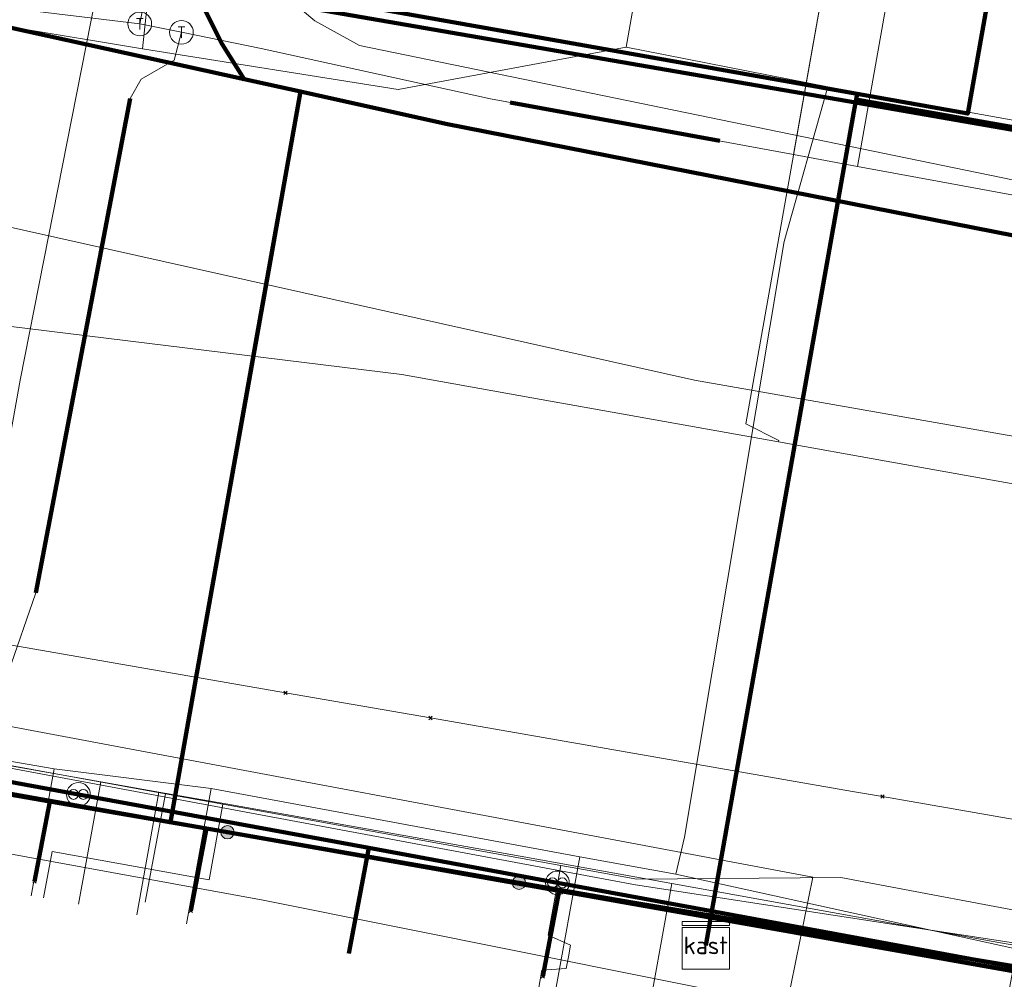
# Model space of a CAD drawing. Extents: x 152558 to 154479, y 462974 to 463683.
# Tile 229 of 256: x 153652 to 153669, y 463240 to 463256. Entities that reach past the tile are written whole.
import ezdxf
from ezdxf.enums import TextEntityAlignment as Align
from ezdxf.lldxf.tags import DXFTag

# ---------------------------------------------------------------- set-up
doc = ezdxf.new("R2010")
doc.units = 0
doc.header["$LTSCALE"] = 0.2
doc.layers.get('0').update_dxf_attribs({"linetype": 'CONTINUOUS'})
for name, color, linetype, lineweight in [('B-RO-KL-DATA_COAXIAAL_17_ZIGGO BV-G', 90, 'KL-DATA-N', 18), ('B-RO-KL-DATA_COAXIAAL_7_ZIGGO BV-G', 90, 'KL-DATA-N', 18), ('B-RO-KL-DATA_DUCT_ZIGGO BV-G', 90, 'CONTINUOUS', 100), ('B-RO-KL-DATA_HULPSTUK_KPN BV-S', 90, 'CONTINUOUS', 25), ('B-RO-KL-DATA_HULPSTUK_ZIGGO BV-S', 90, 'CONTINUOUS', 25), ('B-RO-KL-DATA_KABELBED_KPN BV-G', 90, 'CONTINUOUS', 100), ('B-RO-KL-DATA_KABELBED_ZIGGO BV-G', 90, 'CONTINUOUS', 100), ('B-RO-KL-DATA_MANTELBUIS_ASBESTCEMENT_1_KPN BV-G', 90, 'CONTINUOUS', 100), ('B-RO-KL-DATA_MANTELBUIS_HPE_1.1_KPN BV-G', 90, 'CONTINUOUS', 100), ('B-RO-KL-DATA_REGGEFIBER OPERATOR BV-G', 90, 'KL-DATA-N', 18), ('B-RO-KL-ET_LS_400 V_STEDIN NETBEHEER BV-G', 190, 'KL-LS-N', 18), ('B-RO-KL-ET_MS_10 KV_STEDIN NETBEHEER BV-G', 130, 'KL-MS-N', 18), ('B-RO-KL-GAS_HD_STAAL_114_8 BAR_STEDIN NETBEHEER BV-G', 30, 'KL-GAS-HD-N', 18), ('B-RO-KL-GAS_LD_ASBESTCEMENT_180_0.1 BAR_STEDIN NETBEHEER BV-G', 50, 'KL-GAS-LD-N', 18), ('B-RO-KL-GAS_LD_HULPSTUK_STEDIN NETBEHEER BV-S', 50, 'CONTINUOUS', 25), ('B-RO-KL-GAS_LD_KOPER_22_0.1 BAR_STEDIN NETBEHEER BV-G', 50, 'KL-GAS-LD-N', 18), ('B-RO-KL-GAS_LD_MANTELBUIS_ASBESTCEMENT_180_STEDIN NETBEHEER BV-G', 50, 'CONTINUOUS', 100), ('B-RO-KL-GAS_LD_MANTELBUIS_ASBESTCEMENT_STEDIN NETBEHEER BV-G', 50, 'CONTINUOUS', 100), ('B-RO-KL-GAS_LD_PE_32_0.1 BAR_STEDIN NETBEHEER BV-G', 50, 'KL-GAS-LD-N', 18), ('B-RO-KL-GAS_LD_PVC_110_0.1 BAR_STEDIN NETBEHEER BV-G', 50, 'KL-GAS-LD-N', 18), ('B-RO-KL-GAS_LD_PVC_200_0.1 BAR_STEDIN NETBEHEER BV-G', 50, 'KL-GAS-LD-N', 18), ('B-RO-KL-WATER_100_VITENS-G', 170, 'KL-WATER-N', 18), ('B-RO-KL-WATER_HULPSTUK_VITENS-S', 170, 'CONTINUOUS', 25), ('B-RO-OG-INFO_KPN BV-G', 7, 'CONTINUOUS', 18)]:
    doc.layers.add(name, color=color, linetype=linetype, lineweight=lineweight)
doc.styles.add('NLCS-ISO', font='NLCS-ISO.ttf')
tags = doc.linetypes.add('KL-DATA-N', pattern='A,4,-1,[101,NLCS.SHX,S=0.5,R=0,X=0,Y=0],-1,4,-1,["D",Standard,S=1,R=0,X=-0.25,Y=-0.5],-1.5', length=12.5).pattern_tags.tags
tags[18] = DXFTag(74, 10)
tags = doc.linetypes.add('KL-GAS-HD-N', pattern='A,4,-1,[69,NLCS.SHX,S=0.5,R=0,X=0,Y=0],-1,4,-1,["H",Standard,S=1,R=0,X=0,Y=-0.5],-2', length=13).pattern_tags.tags
tags[18] = DXFTag(74, 10)
tags = doc.linetypes.add('KL-GAS-LD-N', pattern='A,4,-1,[69,NLCS.SHX,S=0.5,R=0,X=0,Y=0],-1,4,-1,["L",Standard,S=1,R=0,X=0.25,Y=-0.5],-2', length=13).pattern_tags.tags
tags[18] = DXFTag(74, 10)
tags = doc.linetypes.add('KL-LS-N', pattern='A,4,-1,[103,NLCS.SHX,S=0.75,R=0,X=0,Y=0],-1,4,-1,["L",Standard,S=1,R=0,X=0,Y=-0.5],-2', length=13).pattern_tags.tags
tags[18] = DXFTag(74, 10)
tags = doc.linetypes.add('KL-MS-N', pattern='A,4,-1,[103,NLCS.SHX,S=0.75,R=0,X=0,Y=0],-1,4,-1,["M",Standard,S=1,R=0,X=0,Y=-0.5],-2', length=13).pattern_tags.tags
tags[18] = DXFTag(74, 10)
doc.linetypes.add('KL-WATER-N', pattern='A,7,-0.5,[168,NLCS.SHX,S=0.75,R=0,X=0.75,Y=0],-2', length=9.5)

# ---------------------------------------------------------------- blocks, each defined once
blk = doc.blocks.new('SKL-WTB_HULP_T STUK-SO')
at = {"color": 0, "linetype": 'ByBlock', "lineweight": 18}
blk.add_circle((0, 0), 1, dxfattribs=at)
at = {"color": 0, "linetype": 'ByBlock', "lineweight": -2, "style": 'NLCS-ISO'}
blk.add_text('T', height=1, dxfattribs=at).set_placement((0, 0), align=Align.MIDDLE_CENTER)
at = {"color": 0, "linetype": 'ByBlock', "lineweight": 18, "style": 'NLCS-ISO', "flags": 1}
for tag, p in [('TYPE', (1.5, 0)), ('LABEL', (1.5, -1.5)), ('OMSCHRIJVING', (1.5, -3))]:
    blk.add_attdef(tag, p, '', height=1, dxfattribs=at)
blk = doc.blocks.new('SKL-WTB_HULP_OVERLENGTE-SO')
at = {"color": 0, "linetype": 'ByBlock', "lineweight": 18}
for centre, radius in [((0, 0), 1), ((-0.417, 0), 0.417), ((0.417, 0), 0.417)]:
    blk.add_circle(centre, radius, dxfattribs=at)
at = {"color": 0, "linetype": 'ByBlock', "lineweight": 18, "style": 'NLCS-ISO', "flags": 1}
for tag, p in [('TYPE', (1.5, 0)), ('LABEL', (1.5, -1.5)), ('OMSCHRIJVING', (1.5, -3))]:
    blk.add_attdef(tag, p, '', height=1, dxfattribs=at)
blk = doc.blocks.new('SKL-WTB_HULP_KAST-SO')
at = {"color": 0, "linetype": 'ByBlock', "lineweight": 18}
for points in [[(-2, 2), (2, 2), (2, 1.68), (-2, 1.68)], [(-2, 1.52), (2, 1.52), (2, -2), (-2, -2)]]:
    blk.add_lwpolyline(points, close=True, dxfattribs=at)
at = {"color": 0, "linetype": 'ByBlock', "lineweight": 18, "style": 'NLCS-ISO'}
blk.add_text('kast', height=1.5, dxfattribs=at).set_placement((0, 0), align=Align.MIDDLE_CENTER)
at = {"color": 0, "linetype": 'ByBlock', "lineweight": 18, "style": 'NLCS-ISO', "flags": 1}
for tag, p in [('TYPE', (2.5, 0)), ('LABEL', (2.5, -1.5)), ('OMSCHRIJVING', (2.5, -3))]:
    blk.add_attdef(tag, p, '', height=1, dxfattribs=at)
blk = doc.blocks.new('SKL-WTB_HULP_OVERIG-SO')
at = {"color": 0, "linetype": 'ByBlock', "lineweight": 18}
for points in [[(-0.141, 0.141), (0.141, -0.141)], [(0.141, 0.141), (-0.141, -0.141)]]:
    blk.add_lwpolyline(points, dxfattribs=at)
at = {"color": 0, "linetype": 'ByBlock', "lineweight": 18, "style": 'NLCS-ISO', "flags": 1}
for tag, p in [('TYPE', (1.5, 0)), ('LABEL', (1.5, -1.5)), ('OMSCHRIJVING', (1.5, -3))]:
    blk.add_attdef(tag, p, '', height=1, dxfattribs=at)
blk = doc.blocks.new('SKL-WTB_HULP_MOF-SO')
at = {"linetype": 'ByBlock', "lineweight": 18}
h = blk.add_hatch(color=0, dxfattribs=at)
h.dxf.hatch_style = 1
h.paths.add_polyline_path([(-0.5625, 0, 1), (0.5625, 0, 1)])
at = {"color": 0, "linetype": 'ByBlock', "lineweight": 18}
blk.add_circle((0, 0), 0.5625, dxfattribs=at)
at = {"color": 0, "linetype": 'ByBlock', "lineweight": 18, "style": 'NLCS-ISO', "flags": 1}
for tag, p in [('TYPE', (1.5, 0)), ('LABEL', (1.5, -1.5)), ('OMSCHRIJVING', (1.5, -3))]:
    blk.add_attdef(tag, p, '', height=1, dxfattribs=at)

msp = doc.modelspace()

# ---------------------------------------------------------------- linework, layer by layer
at = {"layer": 'B-RO-KL-DATA_COAXIAAL_17_ZIGGO BV-G', "flags": 128}
for points in [[(153692.318, 463217.369), (153691.727, 463217.476), (153692.485, 463222.255), (153692.831, 463224.434), (153693.319, 463227.507), (153694.569, 463235.388), (153685.267, 463237.104), (153681.377, 463237.822), (153677.139, 463238.604), (153669.119, 463240.084), (153664.023, 463241.024), (153665.618, 463250), (153666.451, 463254.687), (153666.46, 463254.737), (153666.477, 463254.834), (153656.183, 463256.668), (153655.273, 463258.673), (153655.087, 463259.082), (153655.035, 463259.539), (153654.989, 463259.299), (153648.522, 463260.451), (153648.473, 463260.46), (153648.549, 463260.86), (153650.586, 463271.63), (153653.557, 463287.342), (153655.699, 463298.663), (153656.421, 463302.482), (153657.314, 463307.202), (153658.077, 463311.236), (153658.276, 463312.29), (153658.741, 463314.697), (153660.174, 463322.112), (153660.649, 463324.57), (153660.93, 463326.026), (153661.09, 463327.455), (153661.157, 463328.891), (153661.133, 463330.328), (153661.017, 463331.761), (153660.81, 463333.184), (153660.267, 463335.639), (153659.382, 463339.634), (153659.28, 463340.091), (153659.056, 463341.127), (153658.299, 463346.142), (153658.294, 463346.159), (153658.044, 463347.823), (153657.911, 463349.502), (153657.897, 463351.185), (153658, 463352.865), (153658.22, 463354.534), (153658.217, 463354.539), (153658.352, 463355.327), (153658.697, 463357.334), (153659.531, 463362.19), (153659.938, 463364.556), (153659.987, 463364.843), (153660.043, 463365.65), (153659.965, 463366.457), (153659.756, 463367.24), (153659.42, 463367.978), (153658.967, 463368.65), (153660.641, 463378.107), (153660.659, 463378.211), (153661.193, 463378.68), (153661.881, 463379.577), (153661.91, 463379.636), (153662.382, 463380.59), (153662.414, 463380.694), (153663.299, 463385.46), (153664.442, 463391.619), (153665.339, 463396.452), (153666.223, 463401.216), (153666.451, 463402.511), (153666.861, 463404.837), (153667.506, 463408.503), (153668.212, 463412.515), (153676.496, 463411.001), (153681.959, 463409.183), (153682.229, 463409.093), (153682.609, 463408.966), (153682.895, 463408.871), (153683.478, 463412.122), (153683.478, 463412.124), (153684.26, 463416.485), (153685.592, 463423.916), (153685.913, 463425.709), (153686.979, 463431.764), (153687.525, 463434.869), (153687.715, 463435.949), (153689.278, 463444.826), (153689.425, 463445.661), (153691.619, 463458.031), (153694.488, 463474.212), (153695.49, 463473.95), (153697.064, 463473.539), (153697.462, 463473.435), (153697.741, 463473.362), (153697.779, 463473.352), (153704.065, 463471.708), (153708.833, 463470.461), (153710.32, 463470.072), (153711.073, 463469.875), (153713.316, 463469.289), (153713.355, 463469.439), (153718.535, 463468.148), (153720.185, 463467.737), (153721.096, 463467.51), (153721.874, 463467.316), (153721.915, 463467.303), (153723.423, 463466.848), (153723.494, 463466.826), (153728.027, 463465.704), (153731.055, 463464.954), (153731.49, 463464.846), (153735.499, 463463.854), (153735.673, 463463.756), (153735.831, 463463.635), (153735.972, 463463.493), (153736.092, 463463.334), (153736.653, 463463.187), (153736.734, 463463.165), (153737.435, 463462.982), (153737.751, 463462.899), (153737.708, 463462.736), (153737.743, 463462.727), (153737.68, 463462.485), (153737.649, 463462.364), (153737.617, 463462.243), (153737.459, 463461.635), (153737.528, 463461.622)], [(153692.318, 463217.369), (153691.727, 463217.476), (153692.485, 463222.255), (153692.831, 463224.434), (153693.319, 463227.507), (153694.569, 463235.388), (153685.267, 463237.104), (153681.377, 463237.822), (153677.139, 463238.604), (153669.119, 463240.084), (153664.023, 463241.024), (153663.84, 463241.058), (153661.415, 463241.505), (153658.225, 463242.094), (153653.321, 463242.999), (153649.692, 463243.668), (153644.278, 463244.667), (153638.473, 463245.738), (153633.754, 463246.609), (153631.686, 463246.991), (153624.786, 463248.264), (153623.451, 463248.51), (153623.256, 463248.546), (153622.899, 463248.613), (153622.131, 463248.756), (153621.614, 463248.853), (153619.953, 463249.164), (153615.61, 463249.977), (153615.488, 463250), (153613.024, 463250.468), (153608.408, 463251.344), (153607.908, 463251.439), (153604.179, 463252.146), (153600.748, 463252.798), (153595.319, 463253.828), (153591.998, 463254.458), (153588.702, 463255.084), (153588.74, 463255.289), (153587.069, 463255.6), (153582.227, 463256.5), (153575.141, 463257.817), (153571.756, 463258.446), (153562.774, 463260.115), (153556.305, 463261.317), (153549.713, 463262.542), (153548.625, 463262.744), (153544.399, 463263.529), (153539.315, 463264.474), (153539.207, 463264.494), (153536.717, 463264.957), (153532.745, 463265.695), (153523.058, 463267.496), (153521.974, 463267.697), (153521.766, 463267.736), (153513.177, 463269.332), (153509.565, 463268.073), (153509.047, 463268.17), (153506.519, 463268.642), (153505.882, 463265.23)], [(153692.318, 463217.369), (153691.727, 463217.476), (153692.485, 463222.255), (153692.831, 463224.434), (153693.319, 463227.507), (153694.569, 463235.388), (153685.267, 463237.104), (153681.377, 463237.822), (153677.139, 463238.604), (153669.119, 463240.084), (153664.023, 463241.024), (153665.618, 463250), (153666.451, 463254.687), (153666.46, 463254.737), (153666.477, 463254.834), (153656.183, 463256.668), (153655.273, 463258.673), (153655.087, 463259.082), (153655.035, 463259.539), (153654.989, 463259.299), (153648.522, 463260.451), (153648.465, 463260.417), (153643.095, 463257.214), (153639.511, 463257.87), (153631.917, 463259.261), (153627.466, 463260.076), (153624.507, 463260.615), (153622.129, 463261.049), (153621.339, 463261.193), (153621.02, 463261.251)], [(153663.921, 463240.449), (153664.023, 463241.024), (153665.618, 463250), (153666.451, 463254.687), (153666.46, 463254.737), (153666.477, 463254.834), (153656.183, 463256.668), (153655.273, 463258.673), (153655.992, 463258.828)], [(153692.318, 463217.369), (153691.727, 463217.476), (153692.485, 463222.255), (153692.831, 463224.434), (153693.319, 463227.507), (153694.569, 463235.388), (153685.267, 463237.104), (153681.377, 463237.822), (153677.139, 463238.604), (153669.119, 463240.084), (153664.023, 463241.024), (153663.921, 463240.449)]]:
    msp.add_lwpolyline(points, dxfattribs=at)
at = {"layer": 'B-RO-KL-DATA_COAXIAAL_7_ZIGGO BV-G', "flags": 128}
for points in [[(153602.302, 463290.685), (153602.714, 463289.594), (153602.456, 463288.169), (153607.653, 463287.19), (153608.243, 463287.079), (153615.514, 463285.709), (153616.104, 463285.598), (153622.577, 463284.378), (153625.281, 463283.869), (153622.427, 463268.717), (153621.02, 463261.251), (153621.339, 463261.193), (153622.129, 463261.049), (153624.507, 463260.615), (153627.466, 463260.076), (153631.917, 463259.261), (153639.511, 463257.87), (153643.095, 463257.214), (153648.465, 463260.417), (153648.522, 463260.451), (153654.989, 463259.299), (153655.035, 463259.539), (153655.087, 463259.082), (153655.273, 463258.673), (153656.183, 463256.668), (153666.477, 463254.834), (153666.46, 463254.737), (153666.451, 463254.687), (153665.618, 463250), (153664.023, 463241.024), (153663.84, 463241.058), (153661.415, 463241.505), (153658.225, 463242.094), (153653.321, 463242.999), (153649.692, 463243.668), (153644.278, 463244.667), (153638.473, 463245.738), (153633.754, 463246.609), (153631.686, 463246.991), (153624.786, 463248.264), (153623.451, 463248.51), (153623.256, 463248.546), (153622.899, 463248.613), (153622.131, 463248.756), (153621.614, 463248.853), (153619.953, 463249.164), (153615.61, 463249.977), (153615.488, 463250), (153613.024, 463250.468), (153608.408, 463251.344), (153607.908, 463251.439), (153604.179, 463252.146), (153600.748, 463252.798), (153595.319, 463253.828), (153591.998, 463254.458), (153588.702, 463255.084), (153588.74, 463255.289), (153587.069, 463255.6), (153582.227, 463256.5), (153575.141, 463257.817), (153571.756, 463258.446), (153562.774, 463260.115), (153556.305, 463261.317), (153549.713, 463262.542), (153548.625, 463262.744), (153544.399, 463263.529), (153539.315, 463264.474), (153539.37, 463264.766), (153541.341, 463275.263), (153542.068, 463275.158), (153547.615, 463274.357), (153547.648, 463274.352), (153548.242, 463274.266), (153552.783, 463273.61), (153553.576, 463273.465), (153557.689, 463272.711), (153561.496, 463272.013), (153561.892, 463273.959), (153567.007, 463273.022), (153569.325, 463284.481), (153577.776, 463285.78), (153582.197, 463285.915)], [(153602.302, 463290.685), (153602.714, 463289.594), (153602.456, 463288.169), (153607.653, 463287.19), (153608.243, 463287.079), (153615.514, 463285.709), (153616.104, 463285.598), (153622.577, 463284.378), (153625.281, 463283.869), (153622.427, 463268.717), (153621.02, 463261.251), (153621.339, 463261.193), (153622.129, 463261.049), (153624.507, 463260.615), (153627.466, 463260.076), (153631.917, 463259.261), (153639.511, 463257.87), (153643.095, 463257.214), (153648.465, 463260.417), (153648.522, 463260.451), (153654.989, 463259.299), (153655.035, 463259.539), (153655.087, 463259.082), (153655.273, 463258.673), (153656.183, 463256.668), (153666.477, 463254.834), (153666.46, 463254.737), (153666.451, 463254.687), (153665.618, 463250), (153664.023, 463241.024), (153663.84, 463241.058), (153661.415, 463241.505), (153658.225, 463242.094), (153653.321, 463242.999), (153649.692, 463243.668), (153644.278, 463244.667), (153638.473, 463245.738), (153633.754, 463246.609), (153631.686, 463246.991), (153624.786, 463248.264), (153623.451, 463248.51), (153623.256, 463248.546), (153622.899, 463248.613), (153622.131, 463248.756), (153621.614, 463248.853), (153619.953, 463249.164), (153615.61, 463249.977), (153615.488, 463250), (153613.024, 463250.468), (153608.408, 463251.344), (153607.908, 463251.439), (153604.179, 463252.146), (153600.748, 463252.798), (153595.319, 463253.828), (153591.998, 463254.458), (153588.702, 463255.084), (153588.74, 463255.289), (153587.069, 463255.6), (153582.227, 463256.5), (153575.141, 463257.817), (153571.756, 463258.446), (153562.774, 463260.115), (153556.305, 463261.317), (153549.713, 463262.542), (153548.625, 463262.744), (153544.399, 463263.529), (153539.315, 463264.474), (153539.37, 463264.766), (153541.341, 463275.263), (153542.068, 463275.158), (153547.615, 463274.357), (153547.648, 463274.352), (153548.242, 463274.266), (153552.783, 463273.61), (153553.576, 463273.465), (153557.689, 463272.711), (153561.496, 463272.013), (153561.892, 463273.959), (153567.007, 463273.022), (153569.325, 463284.481), (153577.776, 463285.78), (153577.062, 463287.741), (153581.014, 463289.18)], [(153602.302, 463290.685), (153602.714, 463289.594), (153602.456, 463288.169), (153607.653, 463287.19), (153608.243, 463287.079), (153615.514, 463285.709), (153616.104, 463285.598), (153622.577, 463284.378), (153625.281, 463283.869), (153622.427, 463268.717), (153621.02, 463261.251), (153621.339, 463261.193), (153622.129, 463261.049), (153624.507, 463260.615), (153627.466, 463260.076), (153631.917, 463259.261), (153639.511, 463257.87), (153643.095, 463257.214), (153648.465, 463260.417), (153648.522, 463260.451), (153654.989, 463259.299), (153655.035, 463259.539), (153655.087, 463259.082), (153655.273, 463258.673), (153656.183, 463256.668), (153666.477, 463254.834), (153666.46, 463254.737), (153666.451, 463254.687), (153665.618, 463250), (153664.023, 463241.024), (153663.84, 463241.058), (153661.415, 463241.505), (153658.225, 463242.094), (153653.321, 463242.999), (153649.692, 463243.668), (153644.278, 463244.667), (153638.473, 463245.738), (153633.754, 463246.609), (153631.686, 463246.991), (153624.786, 463248.264), (153623.451, 463248.51), (153623.256, 463248.546), (153622.899, 463248.613), (153622.131, 463248.756), (153621.614, 463248.853), (153619.953, 463249.164), (153615.61, 463249.977), (153615.488, 463250), (153613.024, 463250.468), (153608.408, 463251.344), (153607.908, 463251.439), (153604.179, 463252.146), (153600.748, 463252.798), (153595.319, 463253.828), (153591.998, 463254.458), (153588.702, 463255.084), (153588.74, 463255.289), (153587.069, 463255.6), (153582.227, 463256.5), (153575.141, 463257.817), (153571.756, 463258.446), (153562.774, 463260.115), (153556.305, 463261.317), (153549.713, 463262.542), (153548.625, 463262.744), (153544.399, 463263.529), (153539.315, 463264.474), (153539.37, 463264.766), (153541.341, 463275.263), (153542.068, 463275.158), (153547.615, 463274.357), (153547.648, 463274.352), (153548.242, 463274.266), (153552.783, 463273.61), (153553.576, 463273.465), (153557.689, 463272.711), (153561.496, 463272.013), (153561.892, 463273.959), (153567.007, 463273.022), (153569.325, 463284.481), (153577.776, 463285.78), (153582.197, 463285.915)], [(153672.973, 463260.382), (153676.438, 463260.382), (153677.578, 463256.772), (153678.888, 463252.623), (153678.911, 463252.55), (153666.46, 463254.737), (153666.477, 463254.834), (153656.183, 463256.668), (153655.273, 463258.673), (153655.992, 463258.828)], [(153672.973, 463260.382), (153676.438, 463260.382), (153677.578, 463256.772), (153678.888, 463252.623), (153678.911, 463252.55), (153666.46, 463254.737), (153666.477, 463254.834), (153656.183, 463256.668), (153655.273, 463258.673), (153655.992, 463258.828)], [(153655.992, 463258.828), (153655.273, 463258.673), (153656.183, 463256.668), (153666.477, 463254.834), (153666.46, 463254.737), (153678.911, 463252.55), (153678.888, 463252.623), (153677.578, 463256.772)], [(153655.992, 463258.828), (153655.273, 463258.673), (153656.183, 463256.668), (153666.477, 463254.834), (153666.46, 463254.737), (153678.911, 463252.55), (153678.888, 463252.623), (153677.578, 463256.772)], [(153655.992, 463258.828), (153655.273, 463258.673), (153656.183, 463256.668), (153666.477, 463254.834), (153666.46, 463254.737), (153678.911, 463252.55), (153678.888, 463252.623), (153677.578, 463256.772)], [(153655.992, 463258.828), (153655.273, 463258.673), (153656.183, 463256.668), (153666.477, 463254.834), (153666.46, 463254.737), (153678.911, 463252.55), (153678.888, 463252.623), (153677.578, 463256.772)], [(153663.921, 463240.449), (153664.023, 463241.024), (153663.84, 463241.058), (153661.415, 463241.505), (153658.225, 463242.094), (153653.321, 463242.999), (153649.692, 463243.668), (153644.278, 463244.667), (153638.473, 463245.738), (153633.754, 463246.609), (153631.686, 463246.991), (153624.786, 463248.264), (153623.451, 463248.51), (153623.256, 463248.546), (153622.899, 463248.613), (153622.131, 463248.756), (153621.614, 463248.853), (153619.953, 463249.164), (153615.61, 463249.977), (153615.488, 463250), (153613.024, 463250.468), (153608.408, 463251.344), (153607.908, 463251.439), (153607.639, 463250), (153607.558, 463249.571)], [(153663.921, 463240.449), (153664.023, 463241.024), (153663.84, 463241.058), (153661.415, 463241.505), (153658.225, 463242.094), (153653.321, 463242.999), (153649.692, 463243.668), (153644.278, 463244.667), (153638.473, 463245.738), (153633.754, 463246.609), (153631.686, 463246.991), (153624.786, 463248.264), (153623.451, 463248.51), (153623.256, 463248.546), (153622.899, 463248.613), (153622.131, 463248.756), (153621.614, 463248.853), (153619.953, 463249.164), (153615.61, 463249.977), (153615.488, 463250), (153613.024, 463250.468), (153608.408, 463251.344), (153607.908, 463251.439), (153607.639, 463250), (153607.558, 463249.571)], [(153663.921, 463240.449), (153664.023, 463241.024), (153663.84, 463241.058), (153661.415, 463241.505), (153658.225, 463242.094), (153653.321, 463242.999), (153649.692, 463243.668), (153644.278, 463244.667), (153638.473, 463245.738), (153633.754, 463246.609), (153631.686, 463246.991), (153624.786, 463248.264), (153623.451, 463248.51), (153623.256, 463248.546), (153622.899, 463248.613), (153622.131, 463248.756), (153621.614, 463248.853), (153619.953, 463249.164), (153615.61, 463249.977), (153615.488, 463250), (153613.024, 463250.468), (153608.408, 463251.344), (153607.908, 463251.439), (153607.639, 463250), (153607.558, 463249.571)], [(153663.921, 463240.449), (153664.023, 463241.024), (153663.84, 463241.058), (153661.415, 463241.505), (153658.225, 463242.094), (153653.321, 463242.999), (153649.692, 463243.668), (153644.278, 463244.667), (153638.473, 463245.738), (153633.754, 463246.609), (153631.686, 463246.991), (153624.786, 463248.264), (153623.451, 463248.51), (153623.256, 463248.546), (153622.899, 463248.613), (153622.131, 463248.756), (153621.614, 463248.853), (153619.953, 463249.164), (153615.61, 463249.977), (153615.488, 463250), (153613.024, 463250.468), (153608.408, 463251.344), (153607.908, 463251.439), (153607.639, 463250), (153607.558, 463249.571)], [(153663.921, 463240.449), (153664.023, 463241.024), (153663.84, 463241.058), (153661.415, 463241.505), (153658.225, 463242.094), (153653.321, 463242.999), (153649.692, 463243.668), (153644.278, 463244.667), (153638.473, 463245.738), (153633.754, 463246.609), (153631.686, 463246.991), (153624.786, 463248.264), (153623.451, 463248.51), (153623.256, 463248.546), (153622.899, 463248.613), (153622.131, 463248.756), (153621.614, 463248.853), (153619.953, 463249.164), (153615.61, 463249.977), (153615.488, 463250), (153613.024, 463250.468), (153608.408, 463251.344), (153607.908, 463251.439), (153607.639, 463250), (153607.558, 463249.571)], [(153663.921, 463240.449), (153664.023, 463241.024), (153663.84, 463241.058), (153661.415, 463241.505), (153658.225, 463242.094), (153653.321, 463242.999), (153649.692, 463243.668), (153644.278, 463244.667), (153638.473, 463245.738), (153633.754, 463246.609), (153631.686, 463246.991), (153624.786, 463248.264), (153623.451, 463248.51), (153623.256, 463248.546), (153622.899, 463248.613), (153622.131, 463248.756), (153621.614, 463248.853), (153619.953, 463249.164), (153615.61, 463249.977), (153615.488, 463250), (153613.024, 463250.468), (153608.408, 463251.344), (153607.908, 463251.439), (153607.639, 463250), (153607.558, 463249.571)], [(153663.921, 463240.449), (153664.023, 463241.024), (153663.84, 463241.058), (153661.415, 463241.505), (153658.225, 463242.094), (153653.321, 463242.999), (153649.692, 463243.668), (153644.278, 463244.667), (153638.473, 463245.738), (153633.754, 463246.609), (153631.686, 463246.991), (153624.786, 463248.264), (153623.451, 463248.51), (153623.256, 463248.546), (153622.899, 463248.613), (153622.131, 463248.756), (153621.614, 463248.853), (153619.953, 463249.164), (153615.61, 463249.977), (153615.488, 463250), (153613.024, 463250.468), (153608.408, 463251.344), (153607.908, 463251.439), (153607.639, 463250), (153607.558, 463249.571)], [(153663.921, 463240.449), (153664.023, 463241.024), (153663.84, 463241.058), (153661.415, 463241.505), (153658.225, 463242.094), (153653.321, 463242.999), (153649.692, 463243.668), (153644.278, 463244.667), (153638.473, 463245.738), (153633.754, 463246.609), (153631.686, 463246.991), (153624.786, 463248.264), (153623.451, 463248.51), (153623.256, 463248.546), (153622.899, 463248.613), (153622.131, 463248.756), (153621.614, 463248.853), (153619.953, 463249.164), (153615.61, 463249.977), (153615.488, 463250), (153613.024, 463250.468), (153608.408, 463251.344), (153607.908, 463251.439), (153607.639, 463250), (153607.558, 463249.571)], [(153663.921, 463240.449), (153664.023, 463241.024), (153663.84, 463241.058), (153661.415, 463241.505), (153658.225, 463242.094), (153653.321, 463242.999), (153649.692, 463243.668), (153644.278, 463244.667), (153638.473, 463245.738), (153633.754, 463246.609), (153631.686, 463246.991), (153624.786, 463248.264), (153624.438, 463246.376)], [(153663.921, 463240.449), (153664.023, 463241.024), (153663.84, 463241.058), (153661.415, 463241.505), (153658.225, 463242.094), (153653.321, 463242.999), (153649.692, 463243.668), (153644.278, 463244.667), (153638.473, 463245.738), (153633.754, 463246.609), (153631.686, 463246.991), (153631.336, 463245.126)], [(153663.921, 463240.449), (153664.023, 463241.024), (153663.84, 463241.058), (153661.415, 463241.505), (153658.225, 463242.094), (153653.321, 463242.999), (153649.692, 463243.668), (153644.278, 463244.667), (153638.473, 463245.738), (153633.754, 463246.609), (153633.404, 463244.747)], [(153663.921, 463240.449), (153664.023, 463241.024), (153663.84, 463241.058), (153661.415, 463241.505), (153658.225, 463242.094), (153653.321, 463242.999), (153649.692, 463243.668), (153644.278, 463244.667), (153638.473, 463245.738), (153638.126, 463243.891)], [(153663.921, 463240.449), (153664.023, 463241.024), (153663.84, 463241.058), (153661.415, 463241.505), (153658.225, 463242.094), (153653.321, 463242.999), (153649.692, 463243.668), (153644.278, 463244.667), (153643.936, 463242.843)], [(153663.921, 463240.449), (153664.023, 463241.024), (153663.84, 463241.058), (153661.415, 463241.505), (153658.225, 463242.094), (153653.321, 463242.999), (153649.692, 463243.668), (153649.352, 463241.857)], [(153663.921, 463240.449), (153664.023, 463241.024), (153663.84, 463241.058), (153661.415, 463241.505), (153658.225, 463242.094), (153653.321, 463242.999), (153649.692, 463243.668), (153649.352, 463241.857)], [(153663.921, 463240.449), (153664.023, 463241.024), (153663.84, 463241.058), (153661.415, 463241.505), (153658.225, 463242.094), (153657.89, 463240.31)], [(153663.921, 463240.449), (153664.023, 463241.024), (153663.84, 463241.058), (153661.415, 463241.505), (153658.225, 463242.094), (153657.89, 463240.31)], [(153663.921, 463240.449), (153664.023, 463241.024), (153669.119, 463240.084), (153677.139, 463238.604), (153681.377, 463237.822), (153680.454, 463232.91)], [(153663.921, 463240.449), (153664.023, 463241.024), (153669.119, 463240.084), (153677.139, 463238.604), (153681.377, 463237.822), (153685.267, 463237.104), (153684.343, 463232.183)], [(153663.921, 463240.449), (153664.023, 463241.024), (153669.119, 463240.084), (153668.205, 463235.216)], [(153663.921, 463240.449), (153664.023, 463241.024), (153669.119, 463240.084), (153677.139, 463238.604), (153676.22, 463233.71)]]:
    msp.add_lwpolyline(points, dxfattribs=at)
at = {"layer": 'B-RO-KL-DATA_DUCT_ZIGGO BV-G', "flags": 128}
for points in [[(153713.307, 463244.966), (153697.632, 463249.061), (153696.977, 463249.207), (153693.433, 463250), (153666.451, 463254.687), (153655.37, 463256.612), (153655.087, 463259.082), (153655.035, 463259.539), (153654.933, 463260.429), (153657.678, 463273.701), (153657.864, 463274.6), (153658.059, 463275.542), (153659.617, 463283.544), (153660.401, 463287.653), (153661.611, 463293.99), (153663.005, 463301.294), (153663.083, 463301.702), (153664.322, 463308.195), (153665.97, 463316.831)], [(153665.97, 463316.831), (153664.322, 463308.195), (153663.083, 463301.702), (153663.005, 463301.294), (153661.611, 463293.99), (153660.401, 463287.653), (153659.617, 463283.544), (153658.059, 463275.542), (153657.864, 463274.6), (153657.678, 463273.701), (153654.933, 463260.429), (153655.035, 463259.539), (153655.087, 463259.082), (153655.37, 463256.612), (153666.451, 463254.687), (153693.433, 463250), (153696.977, 463249.207), (153697.632, 463249.061), (153713.307, 463244.966)]]:
    msp.add_lwpolyline(points, dxfattribs=at)
at = {"layer": 'B-RO-KL-DATA_KABELBED_KPN BV-G', "flags": 128}
for points in [[(153654.82, 463258.308), (153654.966, 463257.622), (153655.171, 463256.952), (153655.433, 463256.302), (153655.75, 463255.677), (153656.121, 463255.082)], [(153645.865, 463257.349), (153645.865, 463257.349), (153656.121, 463255.082)], [(153656.121, 463255.082), (153657.071, 463254.872)], [(153657.071, 463254.872), (153656.204, 463250), (153655.307, 463244.95), (153654.878, 463242.53)], [(153657.071, 463254.872), (153659.531, 463254.329), (153673.242, 463251.632), (153675.852, 463251.119), (153679.572, 463250.387), (153681.542, 463250), (153685.621, 463249.198), (153687.196, 463248.888), (153693.409, 463247.667), (153693.616, 463247.626), (153739.381, 463240.244), (153762.684, 463236.301), (153764.683, 463235.958)], [(153665.102, 463240.721), (153662.613, 463241.162), (153657.276, 463242.106), (153654.878, 463242.53), (153646.626, 463243.991), (153641.392, 463244.917), (153635.273, 463246.055), (153630.863, 463246.874), (153626.431, 463247.698), (153621.942, 463248.533), (153617.267, 463249.402), (153609.162, 463250.91), (153602.731, 463252.112), (153597.54, 463253.096), (153595.337, 463253.514)], [(153655.307, 463244.95), (153656.707, 463252.826)], [(153611.049, 463250.403), (153620.809, 463248.498), (153623.348, 463248.003), (153623.848, 463247.905), (153629.366, 463246.949), (153635.375, 463245.907), (153637.739, 463245.497), (153647.479, 463243.809), (153652.84, 463242.88), (153655.487, 463242.421), (153655.838, 463242.36), (153655.871, 463242.354), (153660.765, 463241.506), (153661.449, 463241.388), (153662.681, 463241.174), (153689.363, 463236.718), (153695.727, 463235.656), (153722.324, 463230.792), (153727.874, 463229.726), (153735.352, 463228.29), (153747.697, 463225.919), (153762.689, 463223.349), (153766.342, 463222.723), (153803.701, 463215.235)], [(153623.393, 463248.263), (153629.404, 463247.146), (153630.491, 463246.943), (153634.914, 463246.121), (153635.399, 463246.031), (153636.044, 463245.911), (153637.757, 463245.593), (153641.392, 463244.917), (153647.485, 463243.839), (153650.844, 463243.244), (153652.842, 463242.89), (153654.878, 463242.53)], [(153650.844, 463243.244), (153652.842, 463242.89), (153652.84, 463242.88), (153652.579, 463241.528)], [(153694.141, 463235.581), (153689.315, 463236.438), (153661.445, 463241.368), (153655.871, 463242.354), (153654.878, 463242.53)], [(153655.838, 463242.36), (153655.487, 463242.421), (153655.22, 463241.034)], [(153660.765, 463241.506), (153661.449, 463241.388), (153661.445, 463241.368), (153661.167, 463239.923)]]:
    msp.add_lwpolyline(points, dxfattribs=at)
at = {"layer": 'B-RO-KL-DATA_KABELBED_ZIGGO BV-G', "flags": 128}
for points in [[(153666.451, 463254.687), (153655.37, 463256.612), (153655.087, 463259.082)], [(153666.477, 463254.834), (153656.183, 463256.668), (153655.273, 463258.673)], [(153668.835, 463257.25), (153668.346, 463254.501), (153666.477, 463254.834)], [(153666.477, 463254.834), (153666.46, 463254.737)], [(153666.451, 463254.687), (153664.023, 463241.024)], [(153666.46, 463254.737), (153666.451, 463254.687)], [(153666.451, 463254.687), (153693.433, 463250), (153696.977, 463249.207)], [(153678.888, 463252.623), (153678.911, 463252.55), (153666.46, 463254.737)], [(153649.692, 463243.668), (153653.321, 463242.999)], [(153653.321, 463242.999), (153658.225, 463242.094)], [(153657.89, 463240.31), (153658.225, 463242.094)], [(153658.225, 463242.094), (153661.415, 463241.505)], [(153661.415, 463241.505), (153664.023, 463241.024)], [(153664.023, 463241.024), (153663.921, 463240.449)], [(153664.023, 463241.024), (153669.119, 463240.084)]]:
    msp.add_lwpolyline(points, dxfattribs=at)
at = {"layer": 'B-RO-KL-DATA_MANTELBUIS_ASBESTCEMENT_1_KPN BV-G', "flags": 128}
msp.add_lwpolyline([(153655.307, 463244.95), (153656.707, 463252.826)], dxfattribs=at)
at = {"layer": 'B-RO-KL-DATA_MANTELBUIS_HPE_1.1_KPN BV-G', "flags": 128}
msp.add_lwpolyline([(153665.102, 463240.721), (153662.613, 463241.162), (153657.276, 463242.106), (153654.878, 463242.53), (153646.626, 463243.991), (153641.392, 463244.917), (153635.273, 463246.055), (153630.863, 463246.874), (153626.431, 463247.698), (153621.942, 463248.533), (153617.267, 463249.402), (153609.162, 463250.91), (153602.731, 463252.112), (153597.54, 463253.096), (153595.337, 463253.514)], dxfattribs=at)
at = {"layer": 'B-RO-KL-DATA_REGGEFIBER OPERATOR BV-G', "flags": 128}
for points in [[(153669.5, 463335.464), (153669.212, 463333.923), (153667.901, 463327.865), (153666.926, 463321.402), (153665.478, 463314.177), (153664.449, 463308.135), (153663.345, 463302.479), (153662.017, 463295.951), (153660.97, 463290.274), (153659.642, 463282.976), (153654.649, 463257.925), (153654.403, 463255.594), (153658.721, 463254.91), (153662.573, 463255.625), (153665.985, 463254.956), (153665.247, 463252.339), (153663.561, 463242.276), (153663.414, 463241.652), (153671.107, 463239.964), (153672.923, 463239.611), (153682.852, 463237.933), (153684.37, 463237.685), (153689.272, 463236.567), (153694.22, 463235.475)], [(153654.403, 463255.594), (153654.649, 463257.925), (153659.642, 463282.976)], [(153645.315, 463258.431), (153645.722, 463257.041), (153654.403, 463255.594)], [(153662.573, 463255.625), (153663.044, 463258.275)], [(153654.403, 463255.594), (153658.721, 463254.91), (153662.573, 463255.625)], [(153662.573, 463255.625), (153665.985, 463254.956)], [(153661.791, 463241.943), (153663.414, 463241.652), (153663.561, 463242.276), (153665.247, 463252.339), (153665.985, 463254.956)], [(153665.985, 463254.956), (153669.423, 463254.332)], [(153647.434, 463244.376), (153652.909, 463243.429)], [(153652.521, 463241.288), (153652.909, 463243.429)], [(153652.909, 463243.429), (153655.563, 463243.101)], [(153655.148, 463240.812), (153655.563, 463243.101)], [(153655.563, 463243.101), (153661.791, 463241.943)], [(153661.381, 463239.683), (153661.791, 463241.943)]]:
    msp.add_lwpolyline(points, dxfattribs=at)
at = {"layer": 'B-RO-KL-ET_LS_400 V_STEDIN NETBEHEER BV-G', "flags": 128}
for points in [[(153666.243, 463258.533), (153664.595, 463249.259), (153665.154, 463248.977), (153665.15, 463248.957)], [(153694.329, 463243.769), (153692.97, 463243.983), (153686.602, 463245.122), (153683.961, 463245.594), (153678.943, 463246.491), (153675.367, 463247.131), (153672.955, 463247.562), (153666.968, 463248.632), (153665.15, 463248.957), (153660.98, 463249.702), (153658.784, 463250.095), (153644.479, 463251.851)], [(153689.464, 463237.224), (153686.887, 463237.708), (153684.208, 463238.212), (153680.668, 463238.877), (153674.691, 463240), (153671.211, 463240.654), (153668.715, 463241.123), (153666.2, 463241.596), (153662.753, 463241.568), (153661.857, 463241.73), (153661.473, 463241.8), (153656.841, 463242.639), (153655.763, 463242.834), (153654.79, 463243.01), (153651.824, 463243.548), (153647.775, 463244.281), (153646.372, 463244.535), (153645.102, 463244.765), (153643.369, 463245.079), (153639.242, 463245.827), (153639.143, 463245.794), (153637.972, 463246.007), (153637.981, 463246.056)], [(153654.447, 463241.179), (153654.79, 463243.01)], [(153653.691, 463241.889), (153655.532, 463241.556), (153655.763, 463242.834)], [(153652.732, 463241.25), (153652.875, 463242.037), (153653.691, 463241.889)], [(153661.599, 463240.253), (153661.635, 463240.45), (153661.259, 463240.619), (153661.473, 463241.8)], [(153661.099, 463239.734), (153661.152, 463240.029), (153661.564, 463240.056), (153661.599, 463240.253)]]:
    msp.add_lwpolyline(points, dxfattribs=at)
at = {"layer": 'B-RO-KL-ET_MS_10 KV_STEDIN NETBEHEER BV-G', "flags": 128}
for points in [[(153827.275, 463203.445), (153823.141, 463206.284), (153816.38, 463209.897), (153814.494, 463210.848), (153812.587, 463211.755), (153810.66, 463212.619), (153808.714, 463213.44), (153806.943, 463214.142), (153805.158, 463214.808), (153803.36, 463215.437), (153801.549, 463216.029), (153799.726, 463216.584), (153781.486, 463220.3), (153766.477, 463223.41), (153745.658, 463226.58), (153697.71, 463236.107), (153662.735, 463241.47), (153558.155, 463260.997), (153528.212, 463266.237), (153493.434, 463273.66), (153491.914, 463272.558), (153489.755, 463261.593), (153485.865, 463238.462), (153485.474, 463235.381)], [(153745.747, 463238.891), (153739.33, 463239.949), (153697.104, 463247.226), (153693.741, 463248.315), (153658.071, 463255.651), (153657.318, 463256.071), (153656.659, 463256.628), (153656.119, 463257.301), (153655.719, 463258.066), (153655.473, 463258.893), (153655.391, 463259.752), (153655.475, 463260.611), (153655.624, 463261.426), (153655.615, 463261.524), (153655.586, 463261.617), (153655.477, 463261.779), (153655.315, 463261.887), (153655.221, 463261.915), (153648.5, 463263.236), (153648.75, 463264.56)], [(154066.031, 463061.971), (154065.219, 463062.187), (154063.975, 463061.805), (154052.34, 463065.195), (154043.995, 463068.877), (154036.864, 463073.365), (154000, 463097.91), (153981.641, 463110.099), (153976.483, 463113.623), (153957.934, 463125.956), (153942.982, 463135.967), (153920.757, 463151.016), (153915.758, 463154.244), (153887.042, 463173.586), (153838.765, 463205.685), (153826.02, 463214.026), (153819.377, 463218.46), (153818.288, 463219.1), (153817.106, 463219.714), (153815.911, 463220.303), (153814.705, 463220.869), (153813.487, 463221.411), (153810.306, 463222.74), (153808.32, 463223.469), (153806.306, 463224.113), (153804.266, 463224.672), (153802.205, 463225.145), (153800.521, 463225.487), (153800.543, 463225.482), (153799.112, 463225.681), (153792.483, 463227.073), (153789.365, 463227.693), (153771.219, 463230.716), (153754.965, 463233.669), (153695.808, 463244.331), (153663.728, 463250), (153641.604, 463254.944), (153633.008, 463256.421), (153633.793, 463260.652), (153634.094, 463260.859), (153635.856, 463260.687), (153646.167, 463258.507), (153648.046, 463261.978), (153648.211, 463262.961)]]:
    msp.add_lwpolyline(points, dxfattribs=at)
at = {"layer": 'B-RO-KL-GAS_HD_STAAL_114_8 BAR_STEDIN NETBEHEER BV-G', "flags": 128}
msp.add_lwpolyline([(153347.874, 463299.176), (153348.442, 463299.05), (153349.419, 463298.833), (153350.293, 463298.639), (153358.119, 463296.902), (153370.377, 463294.89), (153388.367, 463291.854), (153404.844, 463288.784), (153437.146, 463282.942), (153465.862, 463277.37), (153500, 463271.65), (153586.642, 463255.984), (153651.365, 463244.618), (153652.339, 463250), (153657.914, 463278.29), (153659.867, 463287.148), (153667.194, 463325.79), (153668.067, 463331.705), (153666.354, 463338.703), (153667.888, 463346.808), (153670.326, 463362.567), (153673.383, 463379.168), (153677.138, 463400.068), (153680.22, 463403.93), (153680.672, 463404.367), (153680.699, 463404.393), (153681.391, 463405.062)], dxfattribs=at)
at = {"layer": 'B-RO-KL-GAS_LD_ASBESTCEMENT_180_0.1 BAR_STEDIN NETBEHEER BV-G', "flags": 128}
msp.add_lwpolyline([(153662.7, 463241.196), (153688.439, 463236.584)], dxfattribs=at)
at = {"layer": 'B-RO-KL-GAS_LD_KOPER_22_0.1 BAR_STEDIN NETBEHEER BV-G', "flags": 128}
for points in [[(153666.243, 463258.533), (153665.403, 463253.81)], [(153667.326, 463258.341), (153666.485, 463253.61)]]:
    msp.add_lwpolyline(points, dxfattribs=at)
at = {"layer": 'B-RO-KL-GAS_LD_MANTELBUIS_ASBESTCEMENT_180_STEDIN NETBEHEER BV-G', "flags": 128}
msp.add_lwpolyline([(153660.617, 463254.689), (153664.158, 463254.041)], dxfattribs=at)
at = {"layer": 'B-RO-KL-GAS_LD_MANTELBUIS_ASBESTCEMENT_STEDIN NETBEHEER BV-G', "flags": 128}
msp.add_lwpolyline([(153652.604, 463246.403), (153654.193, 463254.754)], dxfattribs=at)
at = {"layer": 'B-RO-KL-GAS_LD_PE_32_0.1 BAR_STEDIN NETBEHEER BV-G', "flags": 128}
for points in [[(153653.323, 463241.143), (153653.698, 463243.214)], [(153654.307, 463240.965), (153654.682, 463243.039)], [(153662.289, 463239.01), (153662.879, 463238.903), (153663.349, 463241.496)]]:
    msp.add_lwpolyline(points, dxfattribs=at)
at = {"layer": 'B-RO-KL-GAS_LD_PVC_110_0.1 BAR_STEDIN NETBEHEER BV-G', "flags": 128}
for points in [[(153647.859, 463256.804), (153654.358, 463256.017)], [(153654.358, 463256.017), (153655.062, 463255.875)], [(153652.136, 463245.055), (153652.604, 463246.403), (153654.193, 463254.754), (153654.383, 463255.081), (153654.936, 463255.404), (153655.062, 463255.875)], [(153655.062, 463255.875), (153656.41, 463255.602)], [(153656.41, 463255.602), (153660.284, 463254.75), (153665.403, 463253.81), (153666.485, 463253.61), (153667.838, 463253.36), (153673.767, 463252.265), (153675.609, 463251.928), (153677.184, 463251.638), (153679.623, 463251.178), (153684.96, 463250.231), (153685.954, 463250.055), (153687.433, 463249.793), (153688.71, 463249.567), (153695.126, 463248.431)], [(153651.733, 463243.563), (153652.367, 463243.45), (153653.698, 463243.214), (153654.682, 463243.039), (153655.908, 463242.821), (153660.784, 463241.954), (153663.349, 463241.496), (153668.775, 463240.513), (153671.243, 463240.074), (153672.622, 463239.828), (153674.259, 463239.537), (153681.121, 463238.291), (153682.744, 463237.996), (153684.21, 463237.729), (153686.437, 463237.324), (153689.407, 463236.784), (153690.223, 463235.943), (153695.785, 463234.944), (153698.255, 463234.503), (153699.499, 463234.246), (153706.008, 463232.989), (153707.204, 463232.759), (153708.977, 463232.446), (153711.077, 463232.072), (153717.526, 463230.924), (153718.731, 463230.709), (153719.798, 463230.544), (153720.925, 463230.338), (153721.85, 463230.169), (153725.895, 463229.437), (153730.282, 463228.643), (153731.033, 463228.507), (153734.71, 463227.841), (153735.746, 463227.654), (153742.911, 463226.373), (153745.142, 463225.977), (153748.071, 463225.46), (153749.206, 463225.261), (153751.15, 463224.929), (153754.213, 463224.4), (153757.099, 463223.882), (153759.24, 463223.498), (153760.914, 463223.197), (153763.691, 463222.699), (153767.69, 463221.982), (153775.512, 463220.682), (153777.021, 463220.402)]]:
    msp.add_lwpolyline(points, dxfattribs=at)
at = {"layer": 'B-RO-KL-GAS_LD_PVC_200_0.1 BAR_STEDIN NETBEHEER BV-G', "flags": 128}
msp.add_lwpolyline([(153654.358, 463256.017), (153659.124, 463280.89), (153659.687, 463283.832), (153660.856, 463289.941), (153661.245, 463291.972), (153662.146, 463296.691), (153662.609, 463299.114), (153662.759, 463299.899), (153663.103, 463301.7), (153664.28, 463307.858), (153664.773, 463310.438), (153665.135, 463312.334), (153665.421, 463313.83), (153666.782, 463320.952), (153667.49, 463324.656), (153667.726, 463325.894), (153667.888, 463326.741), (153669.249, 463333.863), (153669.682, 463336.127), (153669.794, 463336.716), (153670.206, 463338.871), (153670.462, 463340.209), (153666.847, 463343.287)], dxfattribs=at)
at = {"layer": 'B-RO-KL-WATER_100_VITENS-G', "flags": 128}
msp.add_lwpolyline([(153647.952, 463246.26), (153649.876, 463245.925), (153651.799, 463245.59), (153656.821, 463244.716), (153659.269, 463244.29), (153666.399, 463243.05), (153666.908, 463242.961), (153672.39, 463242.007), (153674.335, 463241.668), (153675.347, 463241.492), (153676.359, 463241.316), (153678.382, 463240.963), (153679.062, 463240.845), (153683.234, 463240.118), (153684.885, 463239.831), (153687.118, 463239.442), (153698.686, 463237.429), (153705.016, 463236.327), (153709.869, 463235.482), (153715.693, 463234.468), (153718.339, 463234.007)], dxfattribs=at)
at = {"layer": 'B-RO-OG-INFO_KPN BV-G', "flags": 128}
msp.add_lwpolyline([(153594.93, 463255.1), (153594.46, 463252.46), (153607.85, 463250.01), (153620.56, 463247.52), (153632.81, 463245.39), (153644.24, 463243.44), (153656.44, 463241.21), (153665.29, 463239.44), (153665.73, 463241.6), (153650.67, 463244.43), (153600.38, 463253.91), (153594.93, 463255.1)], dxfattribs=at)

# ---------------------------------------------------------------- block references
at = {"layer": 'B-RO-KL-DATA_HULPSTUK_KPN BV-S', "xscale": 0.2, "yscale": 0.2, "zscale": 0.2}
for name, p in [('SKL-WTB_HULP_OVERIG-SO', (153656.121, 463255.082)), ('SKL-WTB_HULP_OVERIG-SO', (153656.121, 463255.082)), ('SKL-WTB_HULP_OVERIG-SO', (153656.121, 463255.082)), ('SKL-WTB_HULP_OVERIG-SO', (153657.071, 463254.872)), ('SKL-WTB_HULP_OVERIG-SO', (153657.071, 463254.872)), ('SKL-WTB_HULP_OVERIG-SO', (153657.071, 463254.872)), ('SKL-WTB_HULP_OVERIG-SO', (153654.878, 463242.53)), ('SKL-WTB_HULP_OVERIG-SO', (153654.878, 463242.53)), ('SKL-WTB_HULP_OVERIG-SO', (153654.878, 463242.53)), ('SKL-WTB_HULP_MOF-SO', (153655.839, 463242.36)), ('SKL-WTB_HULP_OVERIG-SO', (153655.839, 463242.36)), ('SKL-WTB_HULP_OVERIG-SO', (153652.579, 463241.528)), ('SKL-WTB_HULP_MOF-SO', (153660.765, 463241.506)), ('SKL-WTB_HULP_OVERIG-SO', (153660.765, 463241.506)), ('SKL-WTB_HULP_OVERIG-SO', (153655.22, 463241.034)), ('SKL-WTB_HULP_OVERIG-SO', (153665.97, 463240.625)), ('SKL-WTB_HULP_OVERIG-SO', (153665.97, 463240.625)), ('SKL-WTB_HULP_OVERIG-SO', (153661.167, 463239.923))]:
    msp.add_blockref(name, p, dxfattribs=at)
at = {"layer": 'B-RO-KL-DATA_HULPSTUK_ZIGGO BV-S', "xscale": 0.2, "yscale": 0.2, "zscale": 0.2}
for name, p in [('SKL-WTB_HULP_OVERLENGTE-SO', (153653.321, 463242.999)), ('SKL-WTB_HULP_OVERLENGTE-SO', (153661.415, 463241.505)), ('SKL-WTB_HULP_KAST-SO', (153663.921, 463240.449))]:
    msp.add_blockref(name, p, dxfattribs=at)
at = {"layer": 'B-RO-KL-GAS_LD_HULPSTUK_STEDIN NETBEHEER BV-S', "xscale": 0.2, "yscale": 0.2, "zscale": 0.2}
for p in [(153654.358, 463256.017), (153655.062, 463255.875)]:
    msp.add_blockref('SKL-WTB_HULP_T STUK-SO', p, dxfattribs=at)
at = {"layer": 'B-RO-KL-WATER_HULPSTUK_VITENS-S', "xscale": 0.2, "yscale": 0.2, "zscale": 0.2}
for p in [(153656.821, 463244.716), (153659.269, 463244.29), (153666.908, 463242.961)]:
    msp.add_blockref('SKL-WTB_HULP_OVERIG-SO', p, dxfattribs=at)

doc.saveas('drawing.dxf')
